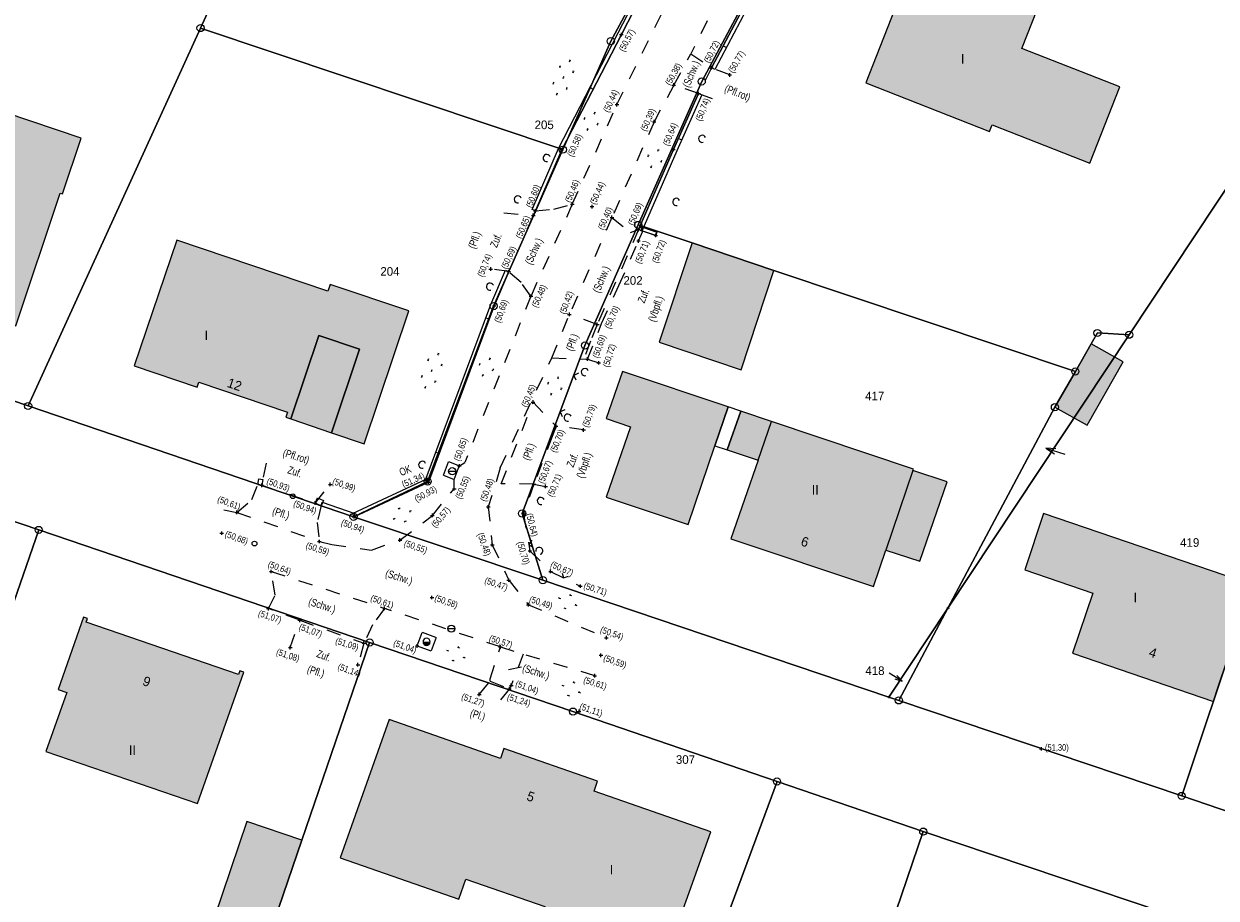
# Model space of a CAD drawing. Extents: x 2408905 to 2410405, y 5786105 to 5787663.
# Tile 19 of 43: x 2409876 to 2409959, y 5786737 to 5786798. Entities that reach past the tile are written whole.
import ezdxf

# ---------------------------------------------------------------- set-up
doc = ezdxf.new("R2010")
doc.units = 0
doc.linetypes.add('DASHED_70', pattern=[2, 1, -1])
for name, color, linetype in [('K100-FLST_GRENZEN', 40, 'Continuous'), ('K105-FLST_NUMMERN', 40, 'Continuous'), ('K125-GEB_LINIEN', 40, 'Continuous'), ('K125-GEB_LINIEN-FLAECHE', 2, 'Continuous'), ('K130-GEB_TEXTE', 40, 'Continuous'), ('K145-VERM_PKTE', 7, 'Continuous'), ('STRKAT-TEXTE', 7, 'Continuous'), ('TOP-HOEHENI', 7, 'Continuous'), ('TOP-LINIEN', 7, 'Continuous'), ('TOP-SYMB-STRASSE', 32, 'Continuous'), ('TOP-SYMBOLE', 7, 'Continuous'), ('TOP-TEXTE', 7, 'Continuous')]:
    doc.layers.add(name, color=color, linetype=linetype)
doc.styles.add('SIMPLEX', font='CONTINUOUS')

# ---------------------------------------------------------------- blocks, each defined once
blk = doc.blocks.new('233')
at = {"layer": 'K105-FLST_NUMMERN', "color": 7}
for points in [[(2, 0.5, 0), (0, 0, 0), (2, -0.5, 0)], [(0, 0, 0), (4, 0, 0)]]:
    blk.add_polyline3d(points, dxfattribs=at)
blk = doc.blocks.new('128')
at = {"color": 11, "linetype": 'Continuous'}
blk.add_circle((0, 0), 0.5, dxfattribs=at)
blk = doc.blocks.new('GRENZSTEIN')
at = {"color": 7, "linetype": 'Continuous'}
blk.add_circle((0, 0), 0.75, dxfattribs=at)
blk = doc.blocks.new('251')
at = {"color": 40, "linetype": 'Continuous'}
blk.add_circle((0, 0), 0.175, dxfattribs=at)
blk = doc.blocks.new('1733')
at = {"color": 123, "linetype": 'Continuous'}
blk.add_circle((0, 0), 0.5, dxfattribs=at)
at = {"layer": 'TOP-SYMB-STRASSE', "color": 123}
blk.add_polyline3d([(-0.5, 0, 0), (0.5, 0, 0)], dxfattribs=at)
blk = doc.blocks.new('1711')
at = {"color": 123, "linetype": 'Continuous'}
for start, end in [(0, 180), (180, 0)]:
    blk.add_arc((0, 0), 0.5, start, end, dxfattribs=at)
at = {"layer": 'TOP-SYMB-STRASSE', "color": 123}
for points in [[(-0.4, 0, 0), (-0.412, -0.283, 0)], [(-0.316, -0.388, 0), (-0.3, 0, 0)], [(-0.2, 0, 0), (-0.218, -0.45, 0)], [(-0.12, -0.485, 0), (-0.1, 0, 0)], [(0, 0, 0), (-0.02, -0.5, 0)], [(0.08, -0.493, 0), (0.1, 0, 0)], [(0.2, 0, 0), (0.181, -0.466, 0)], [(0.284, -0.412, 0), (0.3, 0, 0)], [(0.4, 0, 0), (0.388, -0.315, 0)]]:
    blk.add_polyline3d(points, dxfattribs=at)
blk = doc.blocks.new('1783')
at = {"layer": 'TOP-SYMBOLE', "color": 93}
blk.add_polyline3d([(-1, 1, 0), (0, 0, 0), (1, 1, 0)], dxfattribs=at)
blk = doc.blocks.new('179')
at = {"layer": 'TOP-SYMBOLE', "color": 111}
for points in [[(-4, -0.25, 0), (-4, 0.25, 0)], [(-3.5, -0.25, 0), (-3.5, 0.25, 0)], [(-0.25, 2.75, 0), (-0.25, 3.25, 0)], [(0.25, 2.75, 0), (0.25, 3.25, 0)], [(3.5, -0.25, 0), (3.5, 0.25, 0)], [(4, -0.25, 0), (4, 0.25, 0)], [(-0.25, -3.25, 0), (-0.25, -2.75, 0)], [(0.25, -3.25, 0), (0.25, -2.75, 0)]]:
    blk.add_polyline3d(points, dxfattribs=at)
blk = doc.blocks.new('168')
at = {"color": 74, "linetype": 'Continuous'}
blk.add_arc((0, 0.001), 1, 318.61027, 221.38965, dxfattribs=at)
blk = doc.blocks.new('178')
at = {"layer": 'TOP-SYMBOLE', "color": 111}
for points in [[(-7.75, -0.25, 0), (-7.75, 0.25, 0)], [(-7.25, -0.25, 0), (-7.25, 0.25, 0)], [(-4, 2.75, 0), (-4, 3.25, 0)], [(-3.5, 2.75, 0), (-3.5, 3.25, 0)], [(-0.25, -0.25, 0), (-0.25, 0.25, 0)], [(0.25, -0.25, 0), (0.25, 0.25, 0)], [(3.5, 2.75, 0), (3.5, 3.25, 0)], [(4, 2.75, 0), (4, 3.25, 0)], [(7.25, -0.25, 0), (7.25, 0.25, 0)], [(7.75, -0.25, 0), (7.75, 0.25, 0)], [(-4, -3.25, 0), (-4, -2.75, 0)], [(-3.5, -3.25, 0), (-3.5, -2.75, 0)], [(3.5, -3.25, 0), (3.5, -2.75, 0)], [(4, -3.25, 0), (4, -2.75, 0)]]:
    blk.add_polyline3d(points, dxfattribs=at)
blk = doc.blocks.new('247')
at = {"layer": 'TOP-HOEHENI', "color": 30}
for points in [[(-0.375, 0, 0), (0.375, 0, 0)], [(0, -0.375, 0), (0, 0.375, 0)]]:
    blk.add_polyline3d(points, dxfattribs=at)

msp = doc.modelspace()

# ---------------------------------------------------------------- hatches: boundary and pattern name
at = {"layer": 'K125-GEB_LINIEN-FLAECHE'}
for color, points in [(32, [(2409934.946, 5786793.847), (2409943.578, 5786790.437), (2409943.769, 5786790.918), (2409950.6, 5786788.237), (2409952.69, 5786793.556), (2409945.852, 5786796.25), (2409949.09, 5786804.464), (2409940.455, 5786807.858)]), (32, [(2409868.958, 5786789.409), (2409867.228, 5786784.27), (2409865.858, 5786780.196), (2409866.202, 5786780.078), (2409866.445, 5786780.788), (2409871.384, 5786779.103), (2409871.142, 5786778.393), (2409875.63, 5786776.863), (2409878.729, 5786786.136), (2409878.881, 5786786.085), (2409880.186, 5786789.993), (2409873.065, 5786792.391), (2409871.762, 5786791.742), (2409870.819, 5786788.921), (2409868.999, 5786789.531)]), (32, [(2409894.823, 5786770.37), (2409896.783, 5786776.203), (2409899.622, 5786775.239), (2409897.664, 5786769.407), (2409899.936, 5786768.638), (2409903.058, 5786777.928), (2409897.566, 5786779.767), (2409897.398, 5786779.287), (2409886.868, 5786782.867), (2409883.879, 5786774.074), (2409888.282, 5786772.584), (2409888.401, 5786772.934), (2409894.583, 5786770.841), (2409894.464, 5786770.49)]), (33, [(2409928.526, 5786780.749), (2409922.826, 5786782.663), (2409920.543, 5786775.743), (2409926.251, 5786773.797)]), (33, [(2409894.823, 5786770.37), (2409897.664, 5786769.407), (2409899.622, 5786775.239), (2409896.783, 5786776.203)]), (33, [(2409948.157, 5786771.195), (2409950.407, 5786769.928), (2409952.917, 5786774.349), (2409950.68, 5786775.607), (2409949.582, 5786773.686)]), (33, [(2409916.838, 5786770.399), (2409918.532, 5786769.814), (2409916.843, 5786764.908), (2409922.546, 5786762.996), (2409924.418, 5786768.5), (2409925.341, 5786771.214), (2409917.97, 5786773.687)]), (32, [(2409925.289, 5786768.21), (2409927.434, 5786767.496), (2409925.541, 5786761.993), (2409935.493, 5786758.658), (2409936.355, 5786761.205), (2409938.734, 5786760.433), (2409940.623, 5786765.97), (2409938.239, 5786766.77), (2409938.275, 5786766.874), (2409928.365, 5786770.199), (2409926.224, 5786770.918)]), (32, [(2409959.444, 5786751.314), (2409961.953, 5786758.795), (2409947.36, 5786763.763), (2409946.061, 5786759.835), (2409950.813, 5786758.212), (2409949.377, 5786754.002), (2409959.218, 5786750.64)]), (32, [(2409877.731, 5786747.136), (2409888.305, 5786743.513), (2409891.543, 5786752.679), (2409891.259, 5786752.776), (2409891.175, 5786752.53), (2409880.544, 5786756.179), (2409880.628, 5786756.425), (2409880.344, 5786756.522), (2409878.573, 5786751.466), (2409879.175, 5786751.255)]), (32, [(2409898.254, 5786739.716), (2409906.542, 5786736.828), (2409907.032, 5786738.235), (2409912.559, 5786736.32), (2409912.065, 5786734.904), (2409920.703, 5786731.894), (2409924.127, 5786741.527), (2409915.989, 5786744.366), (2409916.236, 5786745.074), (2409909.7, 5786747.355), (2409909.456, 5786746.655), (2409901.678, 5786749.371)]), (33, [(2409893.311, 5786734.27), (2409895.595, 5786740.945), (2409891.759, 5786742.264), (2409889.488, 5786735.581)])]:
    msp.add_hatch(color=color, dxfattribs=at).paths.add_polyline_path(points)

# ---------------------------------------------------------------- linework, layer by layer
at = {"layer": 'K100-FLST_GRENZEN', "color": 7}
for points in [[(2409922.826, 5786782.663, 0), (2409928.526, 5786780.749, 0), (2409949.582, 5786773.686, 0), (2409950.68, 5786775.607, 0), (2409951.119, 5786776.375, 0), (2409953.342, 5786776.253, 0), (2409983.643, 5786821.976, 0), (2409979.769, 5786823.777, 0), (2409952.671, 5786836.352, 0), (2409933.571, 5786812.782, 0), (2409923.502, 5786793.944, 0), (2409919.074, 5786783.92, 0), (2409922.826, 5786782.663, 0)], [(2409876.484, 5786771.277, 0), (2409888.521, 5786797.672, 0), (2409900.551, 5786824.049, 0), (2409882.585, 5786830.178, 0), (2409866.226, 5786795.823, 0), (2409857.606, 5786777.721, 0), (2409876.484, 5786771.277, 0)], [(2409888.521, 5786797.672, 0), (2409913.807, 5786789.179, 0), (2409917.156, 5786796.755, 0), (2409927.017, 5786815.023, 0), (2409926.556, 5786815.18, 0), (2409900.551, 5786824.049, 0), (2409888.521, 5786797.672, 0)], [(2409937.26, 5786750.714, 0), (2409957.004, 5786744.042, 0), (2409969.05, 5786780.08, 0), (2409974.339, 5786778.309, 0), (2409998.897, 5786814.87, 0), (2409988.907, 5786819.522, 0), (2409983.643, 5786821.976, 0), (2409953.342, 5786776.253, 0), (2409940.691, 5786757.162, 0), (2409937.26, 5786750.714, 0)], [(2409899.199, 5786763.538, 0), (2409912.41, 5786759.111, 0), (2409910.964, 5786763.766, 0), (2409915.354, 5786775.499, 0), (2409919.074, 5786783.92, 0), (2409923.502, 5786793.944, 0), (2409933.571, 5786812.782, 0), (2409927.017, 5786815.023, 0), (2409917.156, 5786796.755, 0), (2409913.807, 5786789.179, 0), (2409908.976, 5786778.256, 0), (2409904.371, 5786766.001, 0), (2409899.199, 5786763.538, 0)], [(2409876.484, 5786771.277, 0), (2409899.199, 5786763.538, 0), (2409904.371, 5786766.001, 0), (2409908.976, 5786778.256, 0), (2409913.807, 5786789.179, 0), (2409888.521, 5786797.672, 0), (2409876.484, 5786771.277, 0)], [(2409912.41, 5786759.111, 0), (2409936.572, 5786750.946, 0), (2409940.691, 5786757.162, 0), (2409948.157, 5786771.195, 0), (2409949.582, 5786773.686, 0), (2409928.526, 5786780.749, 0), (2409922.826, 5786782.663, 0), (2409919.074, 5786783.92, 0), (2409915.354, 5786775.499, 0), (2409910.964, 5786763.766, 0), (2409912.41, 5786759.111, 0)], [(2409957.004, 5786744.042, 0), (2409969.244, 5786739.863, 0), (2409978.429, 5786753.565, 0), (2409980.443, 5786756.569, 0), (2409982.352, 5786759.418, 0), (2409991.215, 5786772.657, 0), (2409974.339, 5786778.309, 0), (2409969.05, 5786780.08, 0), (2409957.004, 5786744.042, 0)], [(2409940.691, 5786757.162, 0), (2409953.342, 5786776.253, 0), (2409951.119, 5786776.375, 0), (2409950.68, 5786775.607, 0), (2409949.582, 5786773.686, 0), (2409948.157, 5786771.195, 0), (2409940.691, 5786757.162, 0)], [(2409845.303, 5786731.562, 0), (2409848.754, 5786730.398, 0), (2409864.223, 5786725.052, 0), (2409877.222, 5786762.621, 0), (2409848.828, 5786772.282, 0), (2409835.844, 5786734.753, 0), (2409845.303, 5786731.562, 0)], [(2409864.223, 5786725.052, 0), (2409880.49, 5786719.468, 0), (2409887.43, 5786717.086, 0), (2409893.076, 5786733.584, 0), (2409893.311, 5786734.27, 0), (2409895.595, 5786740.945, 0), (2409900.322, 5786754.761, 0), (2409877.222, 5786762.621, 0), (2409864.223, 5786725.052, 0)], [(2409937.26, 5786750.714, 0), (2409940.691, 5786757.162, 0), (2409936.572, 5786750.946, 0), (2409937.26, 5786750.714, 0)], [(2409893.076, 5786733.584, 0), (2409920.93, 5786723.851, 0), (2409928.758, 5786745.049, 0), (2409914.517, 5786749.931, 0), (2409900.322, 5786754.761, 0), (2409895.595, 5786740.945, 0), (2409893.311, 5786734.27, 0), (2409893.076, 5786733.584, 0)], [(2409887.43, 5786717.086, 0), (2409901.625, 5786712.214, 0), (2409910.378, 5786709.209, 0), (2409914.944, 5786707.643, 0), (2409926.105, 5786703.812, 0), (2409926.943, 5786706.268, 0), (2409929.653, 5786714.222, 0), (2409930.618, 5786717.051, 0), (2409932.561, 5786722.755, 0), (2409938.966, 5786741.55, 0), (2409928.758, 5786745.049, 0), (2409920.93, 5786723.851, 0), (2409893.076, 5786733.584, 0), (2409887.43, 5786717.086, 0)], [(2409926.105, 5786703.812, 0), (2409952.602, 5786694.716, 0), (2409954.048, 5786698.96, 0), (2409951.655, 5786699.781, 0), (2409951.616, 5786699.794, 0), (2409953.265, 5786704.63, 0), (2409955.697, 5786703.803, 0), (2409965.507, 5786732.608, 0), (2409938.966, 5786741.55, 0), (2409932.561, 5786722.755, 0), (2409930.618, 5786717.051, 0), (2409929.653, 5786714.222, 0), (2409926.943, 5786706.268, 0), (2409926.105, 5786703.812, 0)]]:
    msp.add_polyline3d(points, close=True, dxfattribs=at)
msp.add_polyline3d([(2409848.828, 5786772.282, 0), (2409877.222, 5786762.621, 0), (2409900.322, 5786754.761, 0), (2409914.517, 5786749.931, 0), (2409928.758, 5786745.049, 0), (2409938.966, 5786741.55, 0), (2409965.507, 5786732.608, 0), (2409997.895, 5786721.695, 0), (2410000.046, 5786725.184, 0), (2410002.225, 5786728.715, 0), (2409969.979, 5786739.614, 0), (2409969.244, 5786739.863, 0), (2409957.004, 5786744.042, 0), (2409937.26, 5786750.714, 0), (2409936.572, 5786750.946, 0), (2409912.41, 5786759.111, 0), (2409899.199, 5786763.538, 0), (2409876.484, 5786771.277, 0), (2409857.606, 5786777.721, 0)], dxfattribs=at)
at = {"layer": 'K125-GEB_LINIEN', "color": 32}
for points in [[(2409934.946, 5786793.847, 0), (2409943.578, 5786790.437, 0), (2409943.769, 5786790.918, 0), (2409950.6, 5786788.237, 0), (2409952.69, 5786793.556, 0), (2409945.852, 5786796.25, 0), (2409949.09, 5786804.464, 0), (2409940.455, 5786807.858, 0), (2409934.946, 5786793.847, 0)], [(2409868.958, 5786789.409, 0), (2409867.228, 5786784.27, 0), (2409865.858, 5786780.196, 0), (2409866.202, 5786780.078, 0), (2409866.445, 5786780.788, 0), (2409871.384, 5786779.103, 0), (2409871.142, 5786778.393, 0), (2409875.63, 5786776.863, 0), (2409878.729, 5786786.136, 0), (2409878.881, 5786786.085, 0), (2409880.186, 5786789.993, 0), (2409873.065, 5786792.391, 0), (2409871.762, 5786791.742, 0), (2409870.819, 5786788.921, 0), (2409868.999, 5786789.531, 0), (2409868.958, 5786789.409, 0)], [(2409894.823, 5786770.37, 0), (2409896.783, 5786776.203, 0), (2409899.622, 5786775.239, 0), (2409897.664, 5786769.407, 0), (2409899.936, 5786768.638, 0), (2409903.058, 5786777.928, 0), (2409897.566, 5786779.767, 0), (2409897.398, 5786779.287, 0), (2409886.868, 5786782.867, 0), (2409883.879, 5786774.074, 0), (2409888.282, 5786772.584, 0), (2409888.401, 5786772.934, 0), (2409894.583, 5786770.841, 0), (2409894.464, 5786770.49, 0), (2409894.823, 5786770.37, 0)], [(2409928.526, 5786780.749, 0), (2409922.826, 5786782.663, 0), (2409920.543, 5786775.743, 0), (2409926.251, 5786773.797, 0), (2409928.526, 5786780.749, 0)], [(2409894.823, 5786770.37, 0), (2409897.664, 5786769.407, 0), (2409899.622, 5786775.239, 0), (2409896.783, 5786776.203, 0), (2409894.823, 5786770.37, 0)], [(2409948.157, 5786771.195, 0), (2409950.407, 5786769.928, 0), (2409952.917, 5786774.349, 0), (2409950.68, 5786775.607, 0), (2409949.582, 5786773.686, 0), (2409948.157, 5786771.195, 0)], [(2409916.838, 5786770.399, 0), (2409918.532, 5786769.814, 0), (2409916.843, 5786764.908, 0), (2409922.546, 5786762.996, 0), (2409924.418, 5786768.5, 0), (2409925.341, 5786771.214, 0), (2409917.97, 5786773.687, 0), (2409916.838, 5786770.399, 0)], [(2409925.289, 5786768.21, 0), (2409927.434, 5786767.496, 0), (2409925.541, 5786761.993, 0), (2409935.493, 5786758.658, 0), (2409936.355, 5786761.205, 0), (2409938.734, 5786760.433, 0), (2409940.623, 5786765.97, 0), (2409938.239, 5786766.77, 0), (2409938.275, 5786766.874, 0), (2409928.365, 5786770.199, 0), (2409926.224, 5786770.918, 0), (2409925.289, 5786768.21, 0)], [(2409959.444, 5786751.314, 0), (2409961.953, 5786758.795, 0), (2409947.36, 5786763.763, 0), (2409946.061, 5786759.835, 0), (2409950.813, 5786758.212, 0), (2409949.377, 5786754.002, 0), (2409959.218, 5786750.64, 0), (2409959.444, 5786751.314, 0)], [(2409877.731, 5786747.136, 0), (2409888.305, 5786743.513, 0), (2409891.543, 5786752.679, 0), (2409891.259, 5786752.776, 0), (2409891.175, 5786752.53, 0), (2409880.544, 5786756.179, 0), (2409880.628, 5786756.425, 0), (2409880.344, 5786756.522, 0), (2409878.573, 5786751.466, 0), (2409879.175, 5786751.255, 0), (2409877.731, 5786747.136, 0)], [(2409898.254, 5786739.716, 0), (2409906.542, 5786736.828, 0), (2409907.032, 5786738.235, 0), (2409912.559, 5786736.32, 0), (2409912.065, 5786734.904, 0), (2409920.703, 5786731.894, 0), (2409924.127, 5786741.527, 0), (2409915.989, 5786744.366, 0), (2409916.236, 5786745.074, 0), (2409909.7, 5786747.355, 0), (2409909.456, 5786746.655, 0), (2409901.678, 5786749.371, 0), (2409898.254, 5786739.716, 0)], [(2409893.311, 5786734.27, 0), (2409895.595, 5786740.945, 0), (2409891.759, 5786742.264, 0), (2409889.488, 5786735.581, 0), (2409893.311, 5786734.27, 0)]]:
    msp.add_polyline3d(points, dxfattribs=at)
at = {"layer": 'K125-GEB_LINIEN', "color": 40}
for points in [[(2409924.418, 5786768.5, 0), (2409925.289, 5786768.21, 0), (2409926.224, 5786770.918, 0), (2409925.341, 5786771.214, 0), (2409924.418, 5786768.5, 0)], [(2409926.224, 5786770.918, 0), (2409925.289, 5786768.21, 0), (2409927.434, 5786767.496, 0), (2409928.365, 5786770.199, 0), (2409926.224, 5786770.918, 0)], [(2409938.239, 5786766.77, 0), (2409936.355, 5786761.205, 0), (2409938.734, 5786760.433, 0), (2409940.623, 5786765.97, 0), (2409938.239, 5786766.77, 0)]]:
    msp.add_polyline3d(points, close=True, dxfattribs=at)
at = {"layer": 'TOP-LINIEN', "color": 93}
for p, q in [((2409917.669, 5786797.329), (2409921.961, 5786805.645)), ((2409922.183, 5786805.53), (2409917.891, 5786797.214)), ((2409924.186, 5786794.905), (2409927.75, 5786801.621)), ((2409927.971, 5786801.504), (2409924.407, 5786794.788)), ((2409913.514, 5786789.264), (2409917.669, 5786797.329)), ((2409917.891, 5786797.214), (2409913.74, 5786789.157)), ((2409924.999, 5786796.437), (2409925.22, 5786796.32)), ((2409924.407, 5786794.788), (2409924.186, 5786794.905)), ((2409924.186, 5786794.905), (2409924.186, 5786794.905)), ((2409915.709, 5786793.525), (2409915.931, 5786793.41)), ((2409921.528, 5786789.193), (2409923.283, 5786793.104)), ((2409923.511, 5786793.002), (2409921.757, 5786789.092)), ((2409923.283, 5786793.104), (2409923.511, 5786793.002)), ((2409911.663, 5786784.994), (2409913.514, 5786789.264)), ((2409913.74, 5786789.157), (2409911.892, 5786784.895)), ((2409919.088, 5786783.595), (2409921.528, 5786789.193)), ((2409921.876, 5786789.968), (2409922.105, 5786789.868)), ((2409921.757, 5786789.092), (2409919.317, 5786783.495)), ((2409911.892, 5786784.895), (2409911.663, 5786784.994)), ((2409919.317, 5786783.495), (2409919.088, 5786783.595)), ((2409919.088, 5786783.595), (2409919.088, 5786783.595)), ((2409919.317, 5786783.495), (2409919.324, 5786783.745)), ((2409919.39, 5786783.493), (2409919.317, 5786783.495)), ((2409919.324, 5786783.745), (2409919.435, 5786783.742)), ((2409920.296, 5786783.187), (2409919.39, 5786783.493)), ((2409919.435, 5786783.742), (2409920.376, 5786783.424)), ((2409920.376, 5786783.424), (2409920.296, 5786783.187)), ((2409920.296, 5786783.187), (2409920.296, 5786783.187)), ((2409908.784, 5786778.354), (2409909.802, 5786780.757)), ((2409910.033, 5786780.659), (2409909.016, 5786778.261)), ((2409909.802, 5786780.757), (2409910.033, 5786780.659)), ((2409910.033, 5786780.659), (2409910.033, 5786780.659)), ((2409904.195, 5786766.051), (2409908.784, 5786778.354)), ((2409909.016, 5786778.261), (2409904.429, 5786765.964)), ((2409908.443, 5786777.44), (2409908.673, 5786777.342)), ((2409904.945, 5786768.061), (2409905.175, 5786767.964)), ((2409892.524, 5786765.789), (2409892.598, 5786766.182)), ((2409892.598, 5786766.182), (2409892.86, 5786766.133)), ((2409892.86, 5786766.133), (2409892.786, 5786765.74)), ((2409899.128, 5786763.762), (2409904.323, 5786766.19)), ((2409904.429, 5786765.964), (2409899.234, 5786763.536)), ((2409904.429, 5786765.964), (2409904.195, 5786766.051)), ((2409904.323, 5786766.19), (2409904.429, 5786765.964)), ((2409904.429, 5786765.964), (2409904.429, 5786765.964)), ((2409892.786, 5786765.74), (2409892.524, 5786765.789)), ((2409892.786, 5786765.74), (2409892.786, 5786765.74)), ((2409896.519, 5786764.498), (2409896.684, 5786764.862)), ((2409896.93, 5786764.312), (2409896.519, 5786764.498)), ((2409896.684, 5786764.862), (2409897.095, 5786764.676)), ((2409897.095, 5786764.676), (2409896.93, 5786764.312)), ((2409896.93, 5786764.312), (2409897.011, 5786764.549)), ((2409896.93, 5786764.312), (2409896.93, 5786764.312)), ((2409899.199, 5786763.538), (2409896.93, 5786764.312)), ((2409897.011, 5786764.549), (2409899.28, 5786763.775)), ((2409899.234, 5786763.536), (2409899.128, 5786763.762)), ((2409899.28, 5786763.775), (2409899.199, 5786763.538)), ((2409899.199, 5786763.538), (2409899.199, 5786763.538))]:
    msp.add_line(p, q, dxfattribs=at)
at = {"layer": 'TOP-LINIEN', "color": 135}
for p, q in [((2409917.891, 5786797.214, 50.574), (2409922.183, 5786805.53, 50.756)), ((2409927.75, 5786801.621, 50.616), (2409924.186, 5786794.905, 50.717)), ((2409913.74, 5786789.157, 50.575), (2409917.891, 5786797.214, 50.574)), ((2409923.283, 5786793.104, 50.74), (2409921.528, 5786789.193, 50.642)), ((2409911.892, 5786784.895, 50.604), (2409913.74, 5786789.157, 50.575)), ((2409921.528, 5786789.193, 50.642), (2409919.088, 5786783.595, 50.686)), ((2409911.74, 5786784.586, 50.646), (2409911.892, 5786784.895, 50.604)), ((2409919.088, 5786783.595, 50.686), (2409920.296, 5786783.187, 50.715)), ((2409909.016, 5786778.261, 50.69), (2409910.029, 5786780.658, 50.688)), ((2409904.429, 5786765.964, 50.934), (2409909.016, 5786778.261, 50.69)), ((2409899.234, 5786763.536, 50.941), (2409904.429, 5786765.964, 50.934)), ((2409892.524, 5786765.789, 50.94), (2409892.786, 5786765.74, 50.934)), ((2409896.519, 5786764.498, 50.94), (2409896.93, 5786764.312, 50.938)), ((2409896.93, 5786764.312, 50.938), (2409899.234, 5786763.536, 50.941))]:
    msp.add_line(p, q, dxfattribs=at)
at = {"layer": 'TOP-LINIEN', "color": 132, "linetype": 'DASHED_70'}
for p, q in [((2409924.764, 5786799.967, 50.393), (2409922.748, 5786795.86, 50.387)), ((2409917.587, 5786792.323, 50.438), (2409921.068, 5786799.393, 50.414)), ((2409921.556, 5786793.689, 50.38), (2409922.748, 5786795.86, 50.387)), ((2409922.748, 5786795.86, 50.387), (2409924.186, 5786794.905, 50.717)), ((2409924.186, 5786794.905, 50.717), (2409923.283, 5786793.104, 50.74)), ((2409925.467, 5786794.396, 50.771), (2409924.186, 5786794.905, 50.717)), ((2409921.555, 5786793.69, 50.388), (2409920.18, 5786791.127, 50.4)), ((2409923.282, 5786793.105, 50.748), (2409921.555, 5786793.69, 50.388)), ((2409923.283, 5786793.104, 50.74), (2409924.878, 5786792.508, 50.779)), ((2409914.463, 5786785.363, 50.459), (2409917.587, 5786792.323, 50.438)), ((2409920.181, 5786791.126, 50.392), (2409917.239, 5786784.451, 50.396)), ((2409914.463, 5786785.363, 50.459), (2409911.577, 5786778.948, 50.483)), ((2409911.892, 5786784.895, 50.604), (2409913.174, 5786785.023, 50.498)), ((2409913.174, 5786785.023, 50.498), (2409914.463, 5786785.363, 50.459)), ((2409909.69, 5786784.765, 50.673), (2409911.74, 5786784.586, 50.646)), ((2409911.74, 5786784.586, 50.646), (2409910.029, 5786780.658, 50.688)), ((2409917.239, 5786784.451, 50.396), (2409914.269, 5786777.673, 50.418)), ((2409917.239, 5786784.451, 50.396), (2409918.532, 5786783.384, 50.62)), ((2409919.088, 5786783.595, 50.687), (2409916.211, 5786776.974, 50.7)), ((2409918.532, 5786783.384, 50.62), (2409919.088, 5786783.595, 50.686)), ((2409919.09, 5786782.806, 50.707), (2409919.39, 5786783.493, 50.693)), ((2409917.722, 5786779.695, 50.708), (2409919.09, 5786782.806, 50.707)), ((2409910.029, 5786780.658, 50.688), (2409908.773, 5786780.84, 50.739)), ((2409910.888, 5786779.898, 50.576), (2409910.033, 5786780.659, 50.704)), ((2409911.581, 5786778.949, 50.499), (2409910.888, 5786779.898, 50.576)), ((2409916.513, 5786777.047, 50.699), (2409917.722, 5786779.695, 50.708)), ((2409911.577, 5786778.948, 50.483), (2409906.963, 5786767.339, 50.543)), ((2409913.029, 5786774.628, 50.437), (2409914.269, 5786777.673, 50.418)), ((2409916.211, 5786776.974, 50.7), (2409914.269, 5786777.673, 50.419)), ((2409915.532, 5786774.551, 50.686), (2409916.513, 5786777.047, 50.699)), ((2409916.212, 5786776.974, 50.699), (2409915.741, 5786775.801, 50.698)), ((2409915.741, 5786775.801, 50.698), (2409915.265, 5786774.559, 50.66)), ((2409909.437, 5786766.947, 50.474), (2409913.029, 5786774.628, 50.437)), ((2409913.03, 5786774.629, 50.431), (2409915.533, 5786774.552, 50.68)), ((2409915.533, 5786774.552, 50.68), (2409916.313, 5786774.291, 50.71)), ((2409909.509, 5786765.836, 50.485), (2409911.729, 5786771.55, 50.45)), ((2409911.729, 5786771.55, 50.45), (2409913.344, 5786769.862, 50.698)), ((2409913.344, 5786769.862, 50.698), (2409913.065, 5786769.136, 50.681)), ((2409915.257, 5786769.607, 50.789), (2409913.344, 5786769.862, 50.698)), ((2409913.065, 5786769.136, 50.681), (2409911.792, 5786765.823, 50.666)), ((2409893.103, 5786767.284, 51.002), (2409892.786, 5786765.74, 50.934)), ((2409905.468, 5786766.437, 50.722), (2409905.837, 5786767.401, 50.722)), ((2409905.837, 5786767.401, 50.722), (2409906.587, 5786767.095, 50.648)), ((2409906.218, 5786766.131, 50.648), (2409906.587, 5786767.095, 50.648)), ((2409906.587, 5786767.095, 50.648), (2409906.963, 5786767.339, 50.543)), ((2409909.437, 5786766.947, 50.474), (2409908.605, 5786764.227, 50.481)), ((2409905.468, 5786766.437, 50.722), (2409906.218, 5786766.131, 50.648)), ((2409906.231, 5786765.498, 50.553), (2409906.218, 5786766.131, 50.648)), ((2409892.11, 5786764.74, 50.798), (2409892.528, 5786765.79, 50.915)), ((2409892.786, 5786765.74, 50.934), (2409896.519, 5786764.498, 50.94)), ((2409896.519, 5786764.498, 50.94), (2409897.577, 5786765.799, 50.992)), ((2409904.701, 5786763.635, 50.569), (2409906.231, 5786765.498, 50.553)), ((2409911.792, 5786765.823, 50.666), (2409909.509, 5786765.836, 50.485)), ((2409911.792, 5786765.823, 50.666), (2409911.067, 5786763.733, 50.643)), ((2409911.792, 5786765.823, 50.666), (2409912.608, 5786765.662, 50.706)), ((2409891.061, 5786763.846, 50.588), (2409892.11, 5786764.74, 50.798)), ((2409896.932, 5786764.315, 50.918), (2409896.669, 5786763.128, 50.728)), ((2409908.605, 5786764.227, 50.481), (2409908.886, 5786761.583, 50.476)), ((2409890.139, 5786764.013, 50.62), (2409891.057, 5786763.845, 50.613)), ((2409891.057, 5786763.845, 50.613), (2409896.818, 5786761.815, 50.588)), ((2409902.441, 5786761.915, 50.552), (2409904.701, 5786763.635, 50.569)), ((2409911.067, 5786763.733, 50.643), (2409911.507, 5786761.168, 50.699)), ((2409896.669, 5786763.128, 50.728), (2409896.82, 5786761.818, 50.568)), ((2409896.818, 5786761.815, 50.588), (2409897.681, 5786761.601, 50.573)), ((2409900.447, 5786761.214, 50.558), (2409902.441, 5786761.915, 50.552)), ((2409897.681, 5786761.601, 50.573), (2409900.447, 5786761.214, 50.558)), ((2409908.886, 5786761.583, 50.476), (2409910.034, 5786759.111, 50.474)), ((2409911.507, 5786761.168, 50.699), (2409912.955, 5786759.727, 50.668)), ((2409893.736, 5786758.067, 50.91), (2409893.46, 5786759.717, 50.642)), ((2409893.46, 5786759.717, 50.642), (2409901.369, 5786757.139, 50.606)), ((2409912.955, 5786759.727, 50.668), (2409915.034, 5786758.693, 50.71)), ((2409910.034, 5786759.111, 50.474), (2409911.401, 5786757.399, 50.491)), ((2409893.259, 5786757.129, 51.067), (2409893.736, 5786758.067, 50.91)), ((2409895.441, 5786756.308, 51.069), (2409893.259, 5786757.129, 51.067)), ((2409901.369, 5786757.139, 50.606), (2409900.518, 5786755.996, 50.905)), ((2409909.445, 5786754.45, 50.566), (2409901.369, 5786757.139, 50.606)), ((2409911.401, 5786757.399, 50.491), (2409916.845, 5786755.09, 50.536)), ((2409894.779, 5786754.401, 51.084), (2409895.441, 5786756.308, 51.069)), ((2409895.441, 5786756.308, 51.069), (2409899.916, 5786754.705, 51.087)), ((2409900.518, 5786755.996, 50.905), (2409899.916, 5786754.705, 51.087)), ((2409903.641, 5786754.518), (2409903.992, 5786755.468)), ((2409903.992, 5786755.468), (2409904.969, 5786755.109)), ((2409904.969, 5786755.109), (2409904.607, 5786754.159)), ((2409899.916, 5786754.705, 51.087), (2409899.509, 5786753.203, 51.138)), ((2409904.607, 5786754.159), (2409903.641, 5786754.518)), ((2409908.725, 5786752.212, 51.062), (2409909.445, 5786754.45, 50.566)), ((2409909.445, 5786754.45, 50.566), (2409911.036, 5786753.943, 50.575)), ((2409911.036, 5786753.943, 50.575), (2409910.208, 5786751.758, 51.044)), ((2409916.043, 5786752.438, 50.607), (2409911.036, 5786753.943, 50.575)), ((2409907.975, 5786751.134, 51.269), (2409908.726, 5786752.053, 51.235)), ((2409908.726, 5786752.053, 51.235), (2409908.725, 5786752.212, 51.062)), ((2409908.726, 5786752.053, 51.235), (2409910.085, 5786751.53, 51.24)), ((2409910.208, 5786751.758, 51.044), (2409910.085, 5786751.53, 51.24)), ((2409910.085, 5786751.53, 51.24), (2409909.386, 5786750.669, 51.26))]:
    msp.add_line(p, q, dxfattribs=at)
at = {"layer": 'TOP-TEXTE', "color": 220}
msp.add_polyline3d([(2409910.914, 5786753.046, 0), (2409910.013, 5786752.843, 0)], dxfattribs=at)

# ---------------------------------------------------------------- block references
at = {"layer": 'K100-FLST_GRENZEN', "xscale": 0.333, "yscale": 0.333}
for name, p in [('GRENZSTEIN', (2409888.521, 5786797.672)), ('GRENZSTEIN', (2409917.156, 5786796.755)), ('GRENZSTEIN', (2409923.502, 5786793.944)), ('GRENZSTEIN', (2409913.807, 5786789.179)), ('GRENZSTEIN', (2409919.074, 5786783.92)), ('GRENZSTEIN', (2409908.976, 5786778.256)), ('GRENZSTEIN', (2409951.119, 5786776.375)), ('GRENZSTEIN', (2409953.342, 5786776.253)), ('GRENZSTEIN', (2409915.354, 5786775.499)), ('GRENZSTEIN', (2409949.582, 5786773.686)), ('GRENZSTEIN', (2409876.484, 5786771.277)), ('GRENZSTEIN', (2409948.157, 5786771.195)), ('GRENZSTEIN', (2409904.371, 5786766.001)), ('GRENZSTEIN', (2409899.199, 5786763.538)), ('GRENZSTEIN', (2409910.964, 5786763.766)), ('GRENZSTEIN', (2409877.222, 5786762.621)), ('GRENZSTEIN', (2409912.41, 5786759.111)), ('251', (2409940.691, 5786757.162)), ('GRENZSTEIN', (2409900.322, 5786754.761)), ('251', (2409936.572, 5786750.946)), ('GRENZSTEIN', (2409937.26, 5786750.714)), ('GRENZSTEIN', (2409914.517, 5786749.931)), ('GRENZSTEIN', (2409928.758, 5786745.049)), ('GRENZSTEIN', (2409957.004, 5786744.042)), ('GRENZSTEIN', (2409938.966, 5786741.55))]:
    msp.add_blockref(name, p, dxfattribs=at)
at = {"layer": 'K105-FLST_NUMMERN'}
for p, xscale, yscale, rotation in [((2409947.513, 5786768.324), 0.348, 0.348, 342.278), ((2409937.49, 5786752.059), 0.263, 0.263, 148.536)]:
    msp.add_blockref('233', p, dxfattribs=dict(at, xscale=xscale, yscale=yscale, rotation=rotation))
at = {"layer": 'K145-VERM_PKTE', "xscale": 0.333, "yscale": 0.333}
for p in [(2409894.958, 5786764.971), (2409892.286, 5786761.67)]:
    msp.add_blockref('128', p, dxfattribs=at)
at = {"layer": 'TOP-HOEHENI', "xscale": 0.333, "yscale": 0.333}
for p in [(2409917.891, 5786797.214, 50.574), (2409924.186, 5786794.905, 50.717), (2409925.467, 5786794.396, 50.771), (2409921.556, 5786793.689, 50.38), (2409923.283, 5786793.104, 50.74), (2409917.587, 5786792.323, 50.438), (2409920.181, 5786791.126, 50.392), (2409913.74, 5786789.157, 50.575), (2409921.528, 5786789.193, 50.642), (2409911.892, 5786784.895, 50.604), (2409914.463, 5786785.363, 50.459), (2409915.844, 5786785.2, 50.443), (2409911.74, 5786784.586, 50.646), (2409917.239, 5786784.451, 50.396), (2409919.088, 5786783.595, 50.686), (2409919.09, 5786782.806, 50.707), (2409920.296, 5786783.187, 50.715), (2409908.773, 5786780.84, 50.739), (2409910.029, 5786780.658, 50.688), (2409909.016, 5786778.261, 50.69), (2409911.577, 5786778.948, 50.483), (2409914.269, 5786777.673, 50.418), (2409916.211, 5786776.974, 50.699), (2409915.532, 5786774.551, 50.686), (2409916.312, 5786774.29, 50.716), (2409911.729, 5786771.55, 50.45), (2409913.344, 5786769.862, 50.698), (2409915.257, 5786769.607, 50.789), (2409906.587, 5786767.095, 50.648), (2409892.786, 5786765.74, 50.934), (2409897.577, 5786765.799, 50.992), (2409904.325, 5786766.121, 51.335), (2409904.429, 5786765.964, 50.934), (2409911.792, 5786765.823, 50.666), (2409906.231, 5786765.498, 50.553), (2409912.608, 5786765.662, 50.706), (2409896.519, 5786764.498, 50.94), (2409908.605, 5786764.227, 50.481), (2409891.057, 5786763.845, 50.613), (2409899.234, 5786763.536, 50.941), (2409904.701, 5786763.635, 50.569), (2409911.067, 5786763.733, 50.643), (2409890.001, 5786762.396, 50.683), (2409896.818, 5786761.815, 50.588), (2409902.441, 5786761.915, 50.552), (2409908.886, 5786761.583, 50.476), (2409911.507, 5786761.168, 50.699), (2409893.46, 5786759.717, 50.642), (2409910.034, 5786759.111, 50.474), (2409912.955, 5786759.727, 50.668), (2409915.034, 5786758.693, 50.71), (2409904.671, 5786757.902, 50.581), (2409911.401, 5786757.399, 50.491), (2409893.259, 5786757.129, 51.067), (2409901.369, 5786757.139, 50.606), (2409895.441, 5786756.308, 51.069), (2409916.845, 5786755.09, 50.536), (2409894.779, 5786754.401, 51.084), (2409899.916, 5786754.705, 51.087), (2409903.641, 5786754.518, 51.037), (2409909.445, 5786754.45, 50.566), (2409916.463, 5786753.87, 50.59), (2409899.509, 5786753.203, 51.138), (2409916.043, 5786752.438, 50.607), (2409910.208, 5786751.758, 51.044), (2409907.975, 5786751.134, 51.269), (2409910.085, 5786751.53, 51.24), (2409914.943, 5786749.942, 51.112), (2409947.212, 5786747.332, 51.304)]:
    msp.add_blockref('247', p, dxfattribs=at)
at = {"layer": 'TOP-SYMB-STRASSE', "xscale": 0.5, "yscale": 0.5}
for name, p in [('1733', (2409906.088, 5786766.719, 50.678)), ('1733', (2409906.026, 5786755.725, 50.583)), ('1711', (2409904.298, 5786754.805, 50.912))]:
    msp.add_blockref(name, p, dxfattribs=at)
at = {"layer": 'TOP-SYMBOLE'}
for name, p, xscale, yscale, rotation in [('178', (2409913.85, 5786794.206), 0.166, 0.166, 68.70100000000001), ('179', (2409915.781, 5786791.149), 0.166, 0.166, 67.05000000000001), ('168', (2409923.534, 5786789.935), 0.25, 0.25, 63.00000000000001), ('179', (2409920.229, 5786788.547), 0.166, 0.166, 67.05000000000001), ('168', (2409912.683, 5786788.598), 0.25, 0.25, 63.00000000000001), ('168', (2409910.662, 5786785.706), 0.25, 0.25, 63.00000000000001), ('168', (2409921.724, 5786785.531), 0.25, 0.25, 63.00000000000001), ('168', (2409908.726, 5786779.613), 0.25, 0.25, 63.00000000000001), ('178', (2409904.663, 5786773.728), 0.166, 0.166, 68.70100000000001), ('179', (2409908.474, 5786773.98), 0.166, 0.166, 67.05000000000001), ('179', (2409913.242, 5786772.662), 0.166, 0.166, 67.05000000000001), ('1783', (2409914.574, 5786773.415), 0.25, 0.25, 249.486), ('168', (2409915.344, 5786773.64), 0.25, 0.25, 63.00000000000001), ('1783', (2409913.621, 5786770.868), 0.25, 0.25, 249.486), ('168', (2409914.151, 5786770.466), 0.25, 0.25, 63.00000000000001), ('168', (2409903.991, 5786767.17), 0.25, 0.25, 63.00000000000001), ('179', (2409902.608, 5786763.66), 0.166, 0.166, 25.05), ('168', (2409912.271, 5786764.643), 0.25, 0.25, 63.00000000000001), ('1783', (2409911.431, 5786761.613), 0.25, 0.25, 279.734), ('168', (2409912.161, 5786761.158), 0.25, 0.25, 327), ('1783', (2409913.865, 5786759.274), 0.25, 0.25, 333.556), ('179', (2409914.167, 5786757.613), 0.166, 0.166, 337.05), ('179', (2409906.354, 5786753.956), 0.166, 0.166, 337.05), ('179', (2409914.404, 5786751.514), 0.166, 0.166, 337.05)]:
    msp.add_blockref(name, p, dxfattribs=dict(at, xscale=xscale, yscale=yscale, rotation=rotation))

# ---------------------------------------------------------------- texts
at = {"layer": 'K105-FLST_NUMMERN', "color": 7, "linetype": 'Continuous', "style": 'SIMPLEX'}
for s, p in [('205', (2409911.836, 5786790.613, 50.009)), ('204', (2409901.069, 5786780.374, 50.009)), ('202', (2409918.037, 5786779.743, 50.009)), ('417', (2409934.909, 5786771.676, 50.009)), ('419', (2409956.895, 5786761.443, 50.009)), ('418', (2409934.921, 5786752.49, 50.009)), ('307', (2409921.699, 5786746.284, 50.009))]:
    msp.add_text(s, height=0.6, dxfattribs=at).set_placement(p)
at = {"layer": 'K130-GEB_TEXTE', "color": 7, "linetype": 'Continuous', "style": 'SIMPLEX'}
for s, p in [('I', (2409941.597, 5786795.183)), ('I', (2409888.802, 5786775.876)), ('II', (2409931.181, 5786765.081)), ('I', (2409953.641, 5786757.572)), ('II', (2409883.517, 5786746.909)), ('I', (2409917.078, 5786738.555))]:
    msp.add_text(s, height=0.666, dxfattribs=at).set_placement(p)
for s, rotation, p in [('12', 341.176, (2409890.317, 5786772.623)), ('6', 341.347, (2409930.365, 5786761.556)), ('4', 340.969, (2409954.655, 5786753.808)), ('9', 340.933, (2409884.419, 5786751.798)), ('5', 340.672, (2409911.224, 5786743.765))]:
    msp.add_text(s, height=0.666, rotation=rotation, dxfattribs=at).set_placement(p)
at = {"layer": 'STRKAT-TEXTE', "color": 7, "linetype": 'Continuous', "style": 'SIMPLEX', "width": 0.8}
for s, rotation, p in [('(Schw.)', 427.05, (2409922.629, 5786793.465)), ('(Pfl.rot)', 338, (2409925.043, 5786793.253)), ('(Pfl.)', 429.05, (2409907.667, 5786782.213)), ('(Schw.)', 785.05, (2409911.612, 5786781.096)), ('(Schw.)', 427.05, (2409916.354, 5786779.126)), ('(Vbpfl.)', 71, (2409920.239, 5786777.109)), ('(Pfl.)', 429.05, (2409914.486, 5786775.062)), ('(Pfl.)', 429.05, (2409911.463, 5786767.429)), ('(Pfl.rot)', 342.05, (2409894.221, 5786767.792)), ('(Vbpfl.)', 71, (2409915.242, 5786766.179)), ('(Pfl.)', 342.05, (2409893.482, 5786763.725)), ('(Schw.)', 342.05, (2409901.375, 5786759.375)), ('(Schw.)', 342.05, (2409896.004, 5786757.396)), ('(Pfl.)', 342.05, (2409895.917, 5786752.677)), ('(Schw.)', 342.05, (2409910.937, 5786752.753)), ('(Pl.)', 342.681, (2409907.289, 5786749.6))]:
    msp.add_text(s, height=0.533, rotation=rotation, dxfattribs=at).set_placement(p)
at = {"layer": 'TOP-HOEHENI', "color": 251, "linetype": 'Continuous', "lineweight": 9, "style": 'SIMPLEX', "width": 0.8}
for s, rotation, p in [('(50,57)', 62, (2409918.08, 5786795.983)), ('(50,72)', 63, (2409924.02, 5786795.191)), ('(50,77)', 60, (2409925.706, 5786794.49)), ('(50,38)', 61, (2409921.315, 5786793.617)), ('(50,44)', 65, (2409917.009, 5786791.732)), ('(50,74)', 68, (2409923.457, 5786791.123)), ('(50,39)', 66, (2409919.617, 5786790.417)), ('(50,64)', 67, (2409921.176, 5786789.403)), ('(50,58)', 66, (2409914.503, 5786788.638)), ('(50,46)', 67, (2409914.341, 5786785.438)), ('(50,44)', 65, (2409916.07, 5786785.304)), ('(50,60)', 68, (2409911.625, 5786785.079)), ('(50,40)', 66, (2409916.631, 5786783.53)), ('(50,69)', 67, (2409918.741, 5786783.844)), ('(50,65)', 67, (2409910.907, 5786782.923)), ('(50,71)', 68, (2409919.235, 5786781.172)), ('(50,72)', 70, (2409920.425, 5786781.217)), ('(50,74)', 68, (2409908.236, 5786780.247)), ('(50,69)', 66, (2409909.893, 5786780.793)), ('(50,48)', 66, (2409912.016, 5786778.104)), ('(50,42)', 70, (2409913.982, 5786777.643)), ('(50,69)', 70, (2409909.428, 5786777.052)), ('(50,70)', 66, (2409917.09, 5786776.628)), ('(50,69)', 71, (2409916.282, 5786774.586)), ('(50,72)', 73, (2409917.009, 5786773.939)), ('(50,45)', 67, (2409911.302, 5786771.142)), ('(50,79)', 70, (2409915.566, 5786769.738)), ('(50,70)', 68, (2409913.322, 5786767.979)), ('(50,65)', 70, (2409906.591, 5786767.392)), ('(50,67)', 69, (2409912.472, 5786765.809)), ('(50,93)', 340, (2409893.09, 5786765.856)), ('(50,99)', 341, (2409897.678, 5786765.835)), ('(51,34)', 24, (2409902.695, 5786765.568)), ('(50,55)', 68, (2409906.703, 5786764.735)), ('(50,48)', 70, (2409908.436, 5786764.564)), ('(50,71)', 67, (2409913.109, 5786764.88)), ('(50,61)', 339, (2409889.655, 5786764.595)), ('(50,93)', 28, (2409903.596, 5786764.554)), ('(50,94)', 340, (2409894.96, 5786764.291)), ('(50,94)', 340, (2409898.29, 5786762.967)), ('(50,57)', 50, (2409904.924, 5786762.73)), ('(50,64)', 284, (2409911.247, 5786763.725)), ('(50,68)', 340, (2409890.176, 5786762.159)), ('(50,59)', 342, (2409895.83, 5786761.354)), ('(50,55)', 341, (2409902.68, 5786761.507)), ('(50,48)', 290, (2409907.829, 5786762.325)), ('(50,70)', 287, (2409910.599, 5786761.739)), ('(50,64)', 340, (2409893.177, 5786760.049)), ('(50,67)', 336, (2409912.896, 5786760.05)), ('(50,47)', 341, (2409908.303, 5786758.912)), ('(50,71)', 342, (2409915.215, 5786758.541)), ('(50,61)', 340, (2409900.341, 5786757.687)), ('(50,58)', 341, (2409904.814, 5786757.687)), ('(50,49)', 342, (2409911.421, 5786757.594)), ('(51,07)', 342, (2409892.503, 5786756.613)), ('(51,07)', 340, (2409895.348, 5786755.67)), ('(50,54)', 340, (2409916.376, 5786755.478)), ('(51,09)', 342, (2409897.893, 5786754.697)), ('(50,57)', 342, (2409908.618, 5786754.866)), ('(51,08)', 342, (2409893.764, 5786753.916)), ('(51,04)', 340, (2409901.937, 5786754.55)), ('(50,59)', 340, (2409916.599, 5786753.51)), ('(51,14)', 340, (2409898.048, 5786752.894)), ('(51,04)', 340, (2409910.455, 5786751.71)), ('(50,61)', 343, (2409915.207, 5786751.951)), ('(51,27)', 341, (2409906.688, 5786750.8)), ('(51,24)', 342, (2409909.88, 5786750.782)), ('(51,11)', 341, (2409914.928, 5786750.113))]:
    msp.add_text(s, height=0.45, rotation=rotation, dxfattribs=at).set_placement(p)
msp.add_text('(51,30)', height=0.45, dxfattribs=at).set_placement((2409947.462, 5786747.207))
at = {"layer": 'TOP-TEXTE', "color": 220, "linetype": 'Continuous', "style": 'SIMPLEX', "width": 0.8}
for s, rotation, p in [('Zuf.', 428.05, (2409909.2, 5786782.295)), ('Zuf.', 428.05, (2409919.498, 5786778.414)), ('Zuf.', 428.05, (2409914.535, 5786766.948)), ('Zuf.', 341.05, (2409894.547, 5786766.596)), ('OK', 20.681, (2409902.515, 5786766.379)), ('Zuf.', 699.05, (2409896.569, 5786753.764))]:
    msp.add_text(s, height=0.533, rotation=rotation, dxfattribs=at).set_placement(p)

doc.saveas('drawing.dxf')
